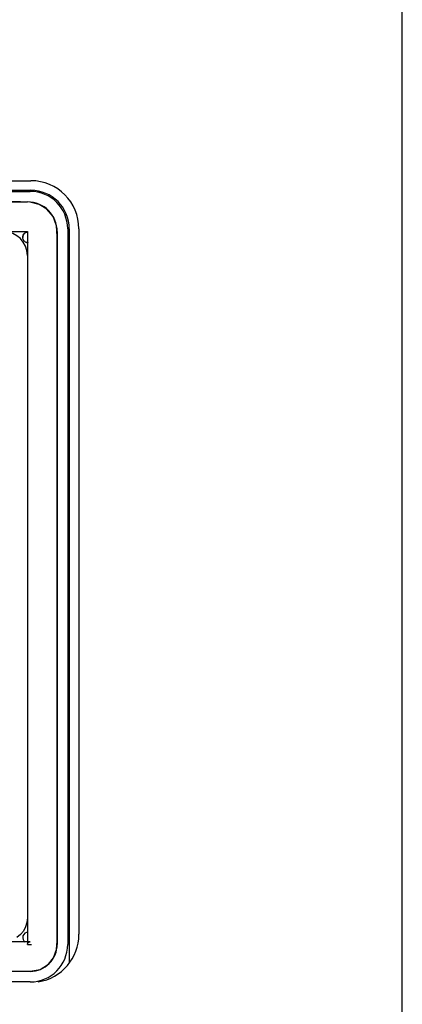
# Model space of a CAD drawing. Header units: inches. Extents: x 0 to 34, y 0 to 22.
# Tile 8 of 8: x 31.2 to 34, y 7.5 to 14.7. Entities that reach past the tile are written whole.
import ezdxf

# ---------------------------------------------------------------- set-up
doc = ezdxf.new("R2010")
doc.units = ezdxf.units.IN
doc.header["$LTSCALE"] = 1.87
doc.header["$MEASUREMENT"] = 0
doc.layers.get('0').update_dxf_attribs({"linetype": 'CONTINUOUS'})

msp = doc.modelspace()

# ---------------------------------------------------------------- linework, layer by layer
at = {"color": 7, "linetype": 'Continuous'}
for p, q in [((34, 0), (34, 22)), ((26.0671, 13.5612), (31.264, 13.5612)), ((26.0671, 13.4903), (31.264, 13.4903)), ((31.5474, 13.2068), (31.5474, 7.7974)), ((31.6183, 13.2068), (31.6183, 8.01))]:
    msp.add_line(p, q, dxfattribs=at)
at = {"color": 6, "linetype": 'Continuous'}
for p, q in [((26.0711, 13.4824), (31.26, 13.4824)), ((26.0907, 13.4051), (31.2403, 13.4051)), ((31.5356, 13.2068), (31.5356, 7.9352)), ((28.6655, 13.1865), (31.2403, 13.1865)), ((31.2085, 13.1274), (31.2081, 13.1283)), ((31.2228, 13.1768), (31.2203, 13.1751)), ((31.2254, 13.1784), (31.2226, 13.1767)), ((31.2397, 13.1875), (31.2397, 13.1763)), ((31.2398, 13.1867), (31.2397, 13.1875)), ((31.2397, 13.1763), (31.2397, 13.1839)), ((31.2397, 13.1829), (31.2397, 13.1431)), ((31.2397, 13.1431), (31.2397, 7.9619)), ((31.2403, 13.1865), (31.2402, 13.1865)), ((31.2403, 13.1865), (31.2403, 13.1865)), ((31.4583, 13.1872), (31.4583, 7.9352)), ((31.239, 13.0113), (31.239, 8.132)), ((31.239, 13.01), (31.2397, 13.01)), ((31.4576, 8.3047), (31.4576, 11.4558)), ((31.239, 8.132), (31.2397, 8.132)), ((31.2256, 8.0647), (31.2093, 8.0344)), ((31.1875, 8.0077), (31.1607, 7.9859)), ((31.2093, 8.0344), (31.1875, 8.0077)), ((31.1942, 7.9555), (29.708, 7.9555)), ((31.2397, 7.9555), (31.1942, 7.9555)), ((31.2397, 7.9619), (31.2397, 7.9559)), ((31.2397, 7.9559), (31.2397, 7.9475)), ((31.2397, 7.9357), (31.2402, 7.9397)), ((31.2397, 7.9357), (31.2432, 7.9356)), ((31.2402, 7.9397), (31.2423, 7.9452)), ((31.2432, 7.9356), (31.2472, 7.9354)), ((31.2472, 7.9354), (31.2528, 7.9352)), ((31.2528, 7.9352), (31.2603, 7.9348)), ((31.2603, 7.9348), (31.2693, 7.9343)), ((31.26, 7.737), (29.6495, 7.737)), ((29.6496, 7.7377), (31.1847, 7.7377)), ((31.26, 7.6596), (26.0711, 7.6596))]:
    msp.add_line(p, q, dxfattribs=at)
for points in [[(31.1875, 13.4044), (31.1158, 13.4044), (31.0434, 13.4044), (26.13, 13.4044)], [(31.4576, 12.7305), (31.4576, 12.9121), (31.4576, 12.9974), (31.4575, 13.0787), (31.4576, 13.1536), (31.4537, 13.2283), (31.4276, 13.2971), (31.3824, 13.3515), (31.3254, 13.387), (31.2602, 13.4035), (31.1875, 13.4044)], [(31.4583, 13.1872), (31.4572, 13.2086), (31.4541, 13.2297), (31.4489, 13.2504), (31.4417, 13.2705), (31.4325, 13.2899), (31.4215, 13.3082), (31.4088, 13.3254), (31.3944, 13.3412), (31.3786, 13.3556), (31.3614, 13.3683), (31.3431, 13.3793), (31.3237, 13.3885), (31.3036, 13.3957), (31.2829, 13.4009), (31.2618, 13.404), (31.2403, 13.4051)], [(31.2171, 13.1723), (31.2145, 13.1696), (31.212, 13.1664), (31.2098, 13.1628), (31.2078, 13.1587), (31.2063, 13.1541), (31.2053, 13.1492), (31.2049, 13.1438)], [(31.206, 13.1348), (31.2053, 13.1386), (31.2049, 13.1426), (31.205, 13.1469)], [(31.205, 13.1469), (31.2056, 13.1515), (31.2069, 13.1563), (31.2089, 13.1612), (31.212, 13.1664)], [(31.2081, 13.1284), (31.207, 13.1312), (31.206, 13.1348)], [(31.2259, 13.109), (31.2223, 13.1112), (31.2191, 13.1135), (31.2163, 13.1162), (31.2137, 13.119), (31.2116, 13.1218), (31.2098, 13.1248), (31.2083, 13.1279), (31.2081, 13.1284)], [(31.2203, 13.1751), (31.218, 13.1732), (31.2158, 13.1711), (31.2138, 13.1688), (31.212, 13.1664)], [(31.2226, 13.1767), (31.2198, 13.1747), (31.2171, 13.1723)], [(31.2402, 13.1865), (31.24, 13.1865), (31.2398, 13.1867)], [(31.2397, 13.1047), (31.239, 13.1048), (31.2341, 13.1058), (31.2298, 13.1072), (31.2259, 13.109)], [(31.4576, 11.4558), (31.4576, 12.5326), (31.4576, 12.7305)], [(31.1847, 7.7377), (31.2598, 7.7377), (31.3332, 7.7517), (31.3933, 7.7892), (31.4321, 7.838), (31.4538, 7.897), (31.4576, 7.9605), (31.4576, 8.0233), (31.4576, 8.09), (31.4576, 8.1591), (31.4576, 8.2306), (31.4576, 8.3047)], [(31.239, 8.132), (31.2354, 8.0971), (31.2256, 8.0647)], [(31.2525, 7.9555), (31.2478, 7.9555), (31.2423, 7.9555), (31.2397, 7.9555)], [(31.2397, 7.9475), (31.2397, 7.9394), (31.2397, 7.9357)], [(31.2423, 7.9452), (31.2457, 7.9497), (31.2502, 7.953), (31.255, 7.955), (31.2585, 7.9555), (31.2525, 7.9555)], [(31.26, 7.737), (31.2796, 7.7379), (31.2987, 7.7408), (31.3176, 7.7455), (31.3359, 7.752), (31.3535, 7.7604), (31.3702, 7.7704), (31.3858, 7.782), (31.4002, 7.795), (31.4133, 7.8094), (31.4248, 7.8251), (31.4348, 7.8417), (31.4432, 7.8593), (31.4497, 7.8776), (31.4545, 7.8965), (31.4573, 7.9157), (31.4583, 7.9352)]]:
    msp.add_lwpolyline(points, dxfattribs=at)
at = {"color": 7, "linetype": 'Continuous'}
for centre, radius, start, end in [((31.264, 13.2068), 0.3543, 0, 90), ((31.264, 13.2068), 0.2835, 0, 90), ((31.264, 8.01), 0.3543, 278.95811, 360)]:
    msp.add_arc(centre, radius, start, end, dxfattribs=at)
at = {"color": 6, "linetype": 'Continuous'}
for centre, radius, start, end in [((31.26, 13.2068), 0.2756, 0, 90), ((31.0632, 13.01), 0.1761, 0.41875, 89.57947), ((31.2443, 13.1438), 0.0394, 90, 118.64141), ((31.2443, 13.1438), 0.0394, 236.48267, 270), ((31.2443, 7.9864), 0.0394, 90, 236.50918), ((31.26, 7.9352), 0.2756, 270, 360)]:
    msp.add_arc(centre, radius, start, end, dxfattribs=at)

doc.saveas('drawing.dxf')
